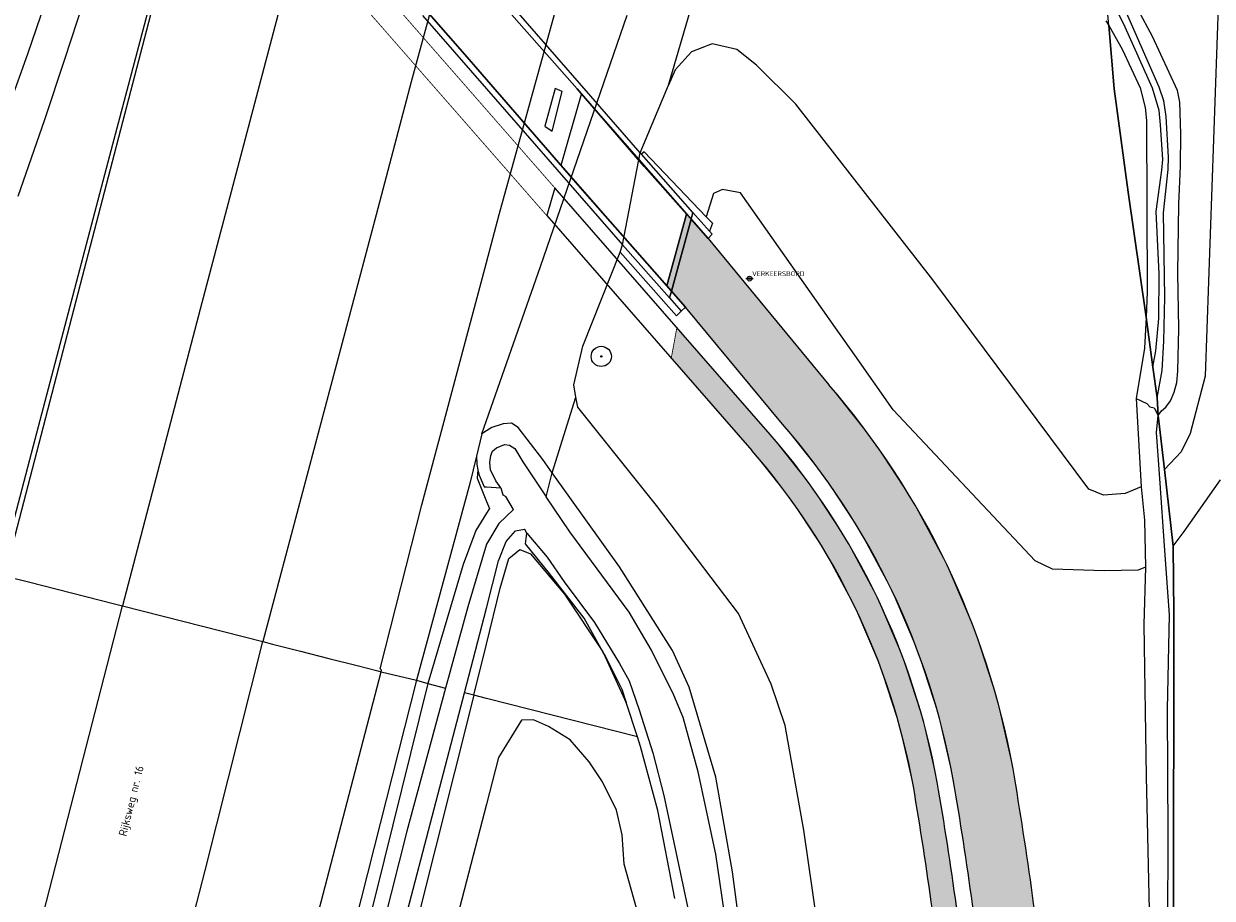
# Model space of a CAD drawing. Header units: metres. Extents: x 102000 to 105000, y 414600 to 420766.
# Tile 49 of 256: x 102943 to 103090, y 416566 to 416674. Entities that reach past the tile are written whole.
import ezdxf

# ---------------------------------------------------------------- set-up
doc = ezdxf.new("R2010")
doc.units = ezdxf.units.M
doc.layers.get('0').update_dxf_attribs({"color": 8})
doc.layers.add('00-Ontwerp DKIV', color=8, linetype='Continuous', lineweight=0)
doc.styles.add('MtXpl_NLCS-ISO', font='NLCS-ISO.ttf')
doc.styles.add('NLCS-ISO', font='NLCS-ISO.ttf')

msp = doc.modelspace()

# ---------------------------------------------------------------- hatches: boundary and pattern name
at = {"ltscale": 0.1}
h = msp.add_hatch(color=256, dxfattribs=at)
edge = h.paths.add_edge_path()
edge.add_arc((103014.183, 416632.94), 0.075, 0, 360)
at = {"layer": '00-Ontwerp DKIV', "transparency": 33554623}
h = msp.add_hatch(color=256, dxfattribs=at)
h.dxf.hatch_style = 1
edge = h.paths.add_edge_path()
edge.add_line((103072.7097646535, 416387.2152653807), (103050.5634017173, 416385.2758659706))
edge.add_line((103050.5634017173, 416385.2758659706), (103049.9039556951, 416392.6808070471))
edge.add_line((103049.9039556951, 416392.6808070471), (103065.7401242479, 416394.0910948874))
edge.add_arc((103064.6437278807, 416406.0409030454), 12.0000000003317, 275.2422178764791, 365.8875025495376)
edge.add_line((103076.5804304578, 416407.2718098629), (103061.8795652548, 416549.83325568))
edge.add_arc((102599.5381462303, 416502.1479825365), 464.794011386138, 5.888588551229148, 9.726598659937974)
edge.add_arc((102966.6641591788, 416564.0098072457), 92.50000000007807, 10.37839304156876, 40.89832124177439)
edge.add_line((103036.5823795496, 416624.5712839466), (103024.593997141, 416639.019002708))
edge.add_line((103024.593997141, 416639.019002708), (103022.2737572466, 416641.6689235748))
edge.add_line((103022.2737572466, 416641.6689235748), (103024.7329958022, 416650.5312139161))
edge.add_line((103024.7329958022, 416650.5312139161), (103027.384996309, 416647.506999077))
edge.add_line((103027.384996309, 416647.506999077), (103042.2986600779, 416629.4271006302))
edge.add_arc((102966.6641591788, 416564.0098072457), 100.000000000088, 10.353572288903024, 40.85696713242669, ccw=False)
edge.add_arc((102599.5402311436, 416502.1482683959), 472.2919081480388, 5.88857986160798, 9.731702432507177, ccw=False)
edge.add_line((103069.3399899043, 416550.602712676), (103088.3674746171, 416366.0839314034))
edge.add_arc((103080.9097991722, 416370.1622983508), 8.500000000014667, 276.42198081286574, 331.3271451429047, ccw=False)
edge.add_line((103081.860525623, 416361.7156351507), (103081.2848259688, 416361.6509966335))
edge.add_line((103081.2848259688, 416361.6509966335), (103081.1307444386, 416363.1452002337))
edge.add_line((103081.1307444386, 416363.1452002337), (103074.6690530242, 416362.4156603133))
edge.add_line((103074.6690530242, 416362.4156603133), (103071.6879493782, 416362.0801178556))
edge.add_line((103071.6879493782, 416362.0801178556), (103052.6980010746, 416359.9928791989))
edge.add_line((103052.6980010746, 416359.9928791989), (103052.0795132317, 416367.3184786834))
edge.add_line((103052.0795132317, 416367.3184786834), (103074.4296094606, 416369.6152221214))
edge.add_arc((103073.8162666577, 416375.5837906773), 6.000000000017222, 275.8672412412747, 365.9405325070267)
edge.add_line((103079.7840457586, 416376.2047678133), (103079.2015444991, 416381.8535911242))
edge.add_arc((103073.2331929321, 416381.2381404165), 6.000000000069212, 5.887476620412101, 95.00473368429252)
h = msp.add_hatch(color=256, dxfattribs=at)
h.dxf.hatch_style = 1
edge = h.paths.add_edge_path()
edge.add_line((103023.5192614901, 416636.5178665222), (103022.830697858, 416632.7480736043))
edge.add_line((103022.830697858, 416632.7480736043), (103032.772534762, 416621.3328626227))
edge.add_arc((102966.6641591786, 416564.0098072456), 87.50000000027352, 10.396807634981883, 40.9287976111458, ccw=False)
edge.add_arc((102599.5367422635, 416502.147790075), 459.7954276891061, 5.886410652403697, 9.723009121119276, ccw=False)
edge.add_line((103056.9077465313, 416549.3028510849), (103071.138443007, 416411.3023798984))
edge.add_line((103071.138443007, 416411.3023798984), (103071.6310023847, 416406.6086922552))
edge.add_arc((103069.6419294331, 416406.3999129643), 1.999999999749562, -38.77676375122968, 5.99200257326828, ccw=False)
edge.add_line((103071.2011134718, 416405.1473375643), (103070.3430219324, 416404.0792001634))
edge.add_line((103070.3430219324, 416404.0792001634), (103068.9489082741, 416402.3429888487))
edge.add_arc((103072.8468683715, 416399.2115503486), 5.000000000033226, 141.2232362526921, 185.9920025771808)
edge.add_line((103067.8741859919, 416398.689602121), (103068.3022484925, 416394.6122011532))
edge.add_arc((103064.6437312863, 416406.0408958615), 11.99999212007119, 287.7507420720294, 302.978373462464)
edge.add_line((103071.1755962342, 416395.9743894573), (103070.8577954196, 416399.0027710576))
edge.add_arc((103072.8468683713, 416399.2115503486), 1.999999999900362, 141.2232362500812, 185.9920025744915, ccw=False)
edge.add_line((103071.2876843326, 416400.4641257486), (103072.145775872, 416401.5322631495))
edge.add_line((103072.145775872, 416401.5322631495), (103073.5398895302, 416403.2684744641))
edge.add_arc((103069.6419294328, 416406.3999129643), 5.000000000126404, 321.2232362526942, 365.9920025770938)
edge.add_line((103074.6146118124, 416406.9218611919), (103074.1247639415, 416411.5877830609))
edge.add_line((103074.1247639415, 416411.5877830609), (103059.8919221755, 416549.6105777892))
edge.add_arc((102599.5375855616, 416502.1479056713), 462.794576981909, 5.886414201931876, 9.725181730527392)
edge.add_arc((102966.6641591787, 416564.0098072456), 90.5000000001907, 10.38556367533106, 40.91020839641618)
edge.add_line((103035.0583397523, 416623.2760376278), (103023.5192614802, 416636.5178665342))

# ---------------------------------------------------------------- linework, layer by layer
for p, q in [((102999.381, 416698.611), (102990.71, 416666.882)), ((102961.883, 416689.508), (102953.428, 416657.74)), ((103090.771, 416687.973), (103088.78, 416630.52)), ((103022.504, 416666.455), (103027.964, 416685.171)), ((102976.276, 416682.779), (102964.648, 416638.761)), ((103012.882, 416665.072), (103000, 416679.9365695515)), ((102990.232, 416678.358), (102997.316, 416670.249)), ((102997.316, 416670.249), (102990.232, 416678.358)), ((103011.186, 416665.995), (103000, 416678.7126343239)), ((103000, 416678.7126343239), (103011.186, 416665.995)), ((103001.58, 416650.487), (103009.29, 416678.455)), ((102950.245, 416676.801), (102947.867, 416669.607)), ((102943.347, 416670.336), (102944.992, 416675.156)), ((102949.843, 416641.875), (102958.788, 416676.145)), ((103006.661, 416644.057), (103017.369, 416675.114)), ((103076.853, 416673.813), (103076.62, 416676.535)), ((103078.887, 416673.632), (103077.56, 416676.304)), ((103083.093, 416666.223), (103078.63, 416676.324)), ((103082.244, 416672.47), (103080.48, 416675.768)), ((102992.089, 416675.074), (103000, 416666.0000541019)), ((103076.519, 416674.403), (103076.853, 416673.813)), ((103077.521, 416666.017), (103076.853, 416673.813)), ((103076.853, 416673.813), (103077.521, 416666.017)), ((103076.853, 416673.813), (103077.521, 416666.017)), ((103076.853, 416673.813), (103078.496, 416670.914)), ((103082.246, 416666.062), (103078.887, 416673.632)), ((103085.361, 416665.806), (103082.244, 416672.47)), ((103027.877, 416671.572), (103025.332, 416670.563)), ((103030.926, 416670.852), (103027.877, 416671.572)), ((103033.361, 416668.913), (103030.926, 416670.852)), ((103078.496, 416670.914), (103080.738, 416666.101)), ((102941.165, 416664.238), (102943.347, 416670.336)), ((102947.867, 416669.607), (102945.399, 416662.17)), ((102997.316, 416670.249), (103000, 416667.1546141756)), ((103000, 416667.1546141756), (102997.316, 416670.249)), ((103025.332, 416670.563), (103023.291, 416668.331)), ((103023.291, 416668.331), (103022.504, 416666.455)), ((103038.229, 416664.12), (103033.361, 416668.913)), ((102990.71, 416666.882), (102986.396, 416650.437)), ((103011.312, 416654.113), (103000, 416667.1546141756)), ((103000, 416667.1546141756), (103011.312, 416654.113)), ((103018.994, 416658.093), (103022.504, 416666.455)), ((103000, 416666.0000541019), (103002.218, 416663.456)), ((103008.488, 416666.033), (103007.23, 416661.369)), ((103008.132, 416660.761), (103009.356, 416665.68)), ((103009.356, 416665.68), (103008.488, 416666.033)), ((103009.2218349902, 416656.5668811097), (103011.729950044, 416665.358544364)), ((103019.494, 416656.408), (103011.186, 416665.995)), ((103011.186, 416665.995), (103019.494, 416656.408)), ((103011.729950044, 416665.358544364), (103027.384996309, 416647.506999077)), ((103018.994, 416658.093), (103012.882, 416665.072)), ((103079.241, 416653.238), (103077.521, 416666.017)), ((103077.521, 416666.017), (103079.241, 416653.238)), ((103077.521, 416666.017), (103079.241, 416653.238)), ((103080.738, 416666.101), (103081.345, 416663.684)), ((103083.071, 416663.317), (103082.246, 416666.062)), ((103083.66, 416664.523), (103083.093, 416666.223)), ((103085.65, 416664.339), (103085.361, 416665.806)), ((103002.218, 416663.456), (103004.768, 416660.52)), ((103055.152, 416642.411), (103038.229, 416664.12)), ((103081.345, 416663.684), (103081.533, 416662.099)), ((103083.961, 416662.59), (103083.66, 416664.523)), ((103085.782, 416660.431), (103085.65, 416664.339)), ((102945.399, 416662.17), (102942.13, 416652.708)), ((103081.533, 416662.099), (103081.611, 416640.888)), ((103083.261, 416661.552), (103083.071, 416663.317)), ((103084.251, 416657.565), (103083.961, 416662.59)), ((103004.768, 416660.52), (103016.792, 416646.729)), ((103007.23, 416661.369), (103008.132, 416660.761)), ((103083.524, 416657.263), (103083.261, 416661.552)), ((103085.713, 416656.428), (103085.782, 416660.431)), ((102953.428, 416657.74), (102944.015, 416621.875)), ((103016.792, 416646.729), (103018.994, 416658.093)), ((103019.145, 416657.92), (103018.994, 416658.093)), ((103019.145, 416657.92), (103018.994, 416658.093)), ((103019.463, 416658.225), (103019.145, 416657.92)), ((103025.5, 416650.718), (103019.145, 416657.92)), ((103027.153, 416650.186), (103019.463, 416658.225)), ((103084.217, 416656.018), (103084.251, 416657.565)), ((103024.593997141, 416639.019002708), (103009.2218349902, 416656.5668811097)), ((103024.726, 416650.506), (103019.494, 416656.408)), ((103019.494, 416656.408), (103024.726, 416650.506)), ((103083.417, 416655.968), (103083.524, 416657.263)), ((103083.615, 416650.692), (103084.217, 416656.018)), ((103085.524, 416651.755), (103085.713, 416656.428)), ((103082.708, 416650.828), (103083.417, 416655.968)), ((103008.4258182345, 416653.7766138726), (103007.4455244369, 416650.3404027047)), ((103035.0583397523, 416623.2760376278), (103008.4258182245, 416653.7766138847)), ((103011.312, 416654.113), (103022.271, 416641.659)), ((103022.271, 416641.659), (103011.312, 416654.113)), ((103028.029, 416653.064), (103027.153, 416650.186)), ((103029.149, 416653.57), (103028.029, 416653.064)), ((103031.385, 416653.157), (103029.149, 416653.57)), ((103043.113, 416636.475), (103031.385, 416653.157)), ((103081.461, 416637.77), (103079.241, 416653.238)), ((103079.241, 416653.238), (103081.461, 416637.77)), ((103079.241, 416653.238), (103081.461, 416637.77)), ((103085.389, 416643.205), (103085.524, 416651.755)), ((102986.396, 416650.437), (102972.367, 416597.712)), ((103000, 416644.552329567), (103001.58, 416650.487)), ((103007.4455244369, 416650.3404027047), (103032.772534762, 416621.3328626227)), ((103024.726, 416650.506), (103022.271, 416641.659)), ((103022.271, 416641.659), (103024.726, 416650.506)), ((103025.273, 416649.89), (103024.726, 416650.506)), ((103024.726, 416650.506), (103025.273, 416649.89)), ((103025.5, 416650.718), (103025.273, 416649.89)), ((103025.273, 416649.89), (103025.5, 416650.718)), ((103027.536, 416648.411), (103025.5, 416650.718)), ((103027.153, 416650.186), (103027.92, 416649.383)), ((103083.079, 416643.152), (103082.708, 416650.828)), ((103083.777, 416640.258), (103083.615, 416650.692)), ((103025.273, 416649.89), (103022.839, 416641.013)), ((103022.839, 416641.013), (103025.273, 416649.89)), ((103027.385, 416647.507), (103025.273, 416649.89)), ((103027.92, 416649.383), (103027.536, 416648.411)), ((103027.384996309, 416647.506999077), (103042.2986600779, 416629.4271006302)), ((103027.861, 416648.043), (103027.385, 416647.507)), ((103027.536, 416648.411), (103027.861, 416648.043)), ((103011.907, 416634.193), (103016.525, 416645.806)), ((103016.525, 416645.806), (103016.792, 416646.729)), ((103023.463, 416637.946), (103016.525, 416645.806)), ((103016.792, 416646.729), (103022.607, 416640.167)), ((102992.022, 416614.586), (103000, 416644.552329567)), ((103000, 416625.0101704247), (103006.661, 416644.057)), ((103083.035, 416637.607), (103083.079, 416643.152)), ((103085.514, 416636.385), (103085.389, 416643.205)), ((102940.734, 416606.701), (102949.843, 416641.875)), ((103022.271, 416641.659), (103022.839, 416641.013)), ((103022.839, 416641.013), (103022.271, 416641.659)), ((103032.0500001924, 416642.5554156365), (103032.9499998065, 416642.554584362)), ((103056.711, 416640.314), (103055.152, 416642.411)), ((103022.607, 416640.167), (103022.839, 416641.013)), ((103022.839, 416641.013), (103022.607, 416640.167)), ((103022.607, 416640.167), (103024.067, 416638.519)), ((103022.839, 416641.013), (103024.594, 416639.019)), ((103074.401, 416616.526), (103056.711, 416640.314)), ((103081.611, 416640.888), (103081.461, 416637.77)), ((103083.65, 416634.821), (103083.777, 416640.258)), ((102964.648, 416638.761), (102955.031, 416602.127)), ((103024.067, 416638.519), (103023.463, 416637.946)), ((103024.067, 416638.519), (103024.594, 416639.019)), ((103036.5823795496, 416624.5712839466), (103024.593997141, 416639.019002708)), ((103081.461, 416637.77), (103081.277, 416633.941)), ((103081.461, 416637.77), (103082.323, 416631.623)), ((103082.323, 416631.623), (103081.461, 416637.77)), ((103081.461, 416637.77), (103082.323, 416631.623)), ((103082.658, 416633.635), (103083.035, 416637.607)), ((103045.496, 416633.085), (103043.113, 416636.475)), ((103085.386, 416631.11), (103085.514, 416636.385)), ((103010.775, 416629.416), (103011.907, 416634.193)), ((103083.446, 416631.203), (103083.65, 416634.821)), ((103050.227, 416626.356), (103045.496, 416633.085)), ((103081.277, 416633.941), (103080.234, 416627.749)), ((103082.323, 416631.623), (103082.658, 416633.635)), ((103082.323, 416631.623), (103082.856, 416627.824)), ((103082.856, 416627.824), (103082.323, 416631.623)), ((103082.323, 416631.623), (103082.856, 416627.824)), ((103082.856, 416627.824), (103083.446, 416631.203)), ((103085.269, 416629.702), (103085.386, 416631.11)), ((103084.927, 416628.541), (103085.269, 416629.702)), ((103088.78, 416630.52), (103086.929, 416623.406)), ((103011.053, 416627.891), (103010.775, 416629.416)), ((103084.5, 416627.444), (103084.927, 416628.541)), ((103008.129, 416618.556), (103011.053, 416627.891)), ((103011.276, 416626.669), (103011.053, 416627.891)), ((103021.005, 416614.54), (103011.276, 416626.669)), ((103080.234, 416627.749), (103080.852, 416616.822)), ((103080.234, 416627.749), (103081.571, 416627.104)), ((103081.571, 416627.104), (103081.953, 416626.694)), ((103081.953, 416626.694), (103082.467, 416626.596)), ((103082.856, 416627.824), (103082.981, 416625.626)), ((103082.981, 416625.626), (103082.856, 416627.824)), ((103082.856, 416627.824), (103082.981, 416625.626)), ((103083.381, 416626.206), (103083.907, 416626.663)), ((103083.907, 416626.663), (103084.5, 416627.444)), ((103067.769, 416607.695), (103050.227, 416626.356)), ((103082.467, 416626.596), (103082.981, 416625.626)), ((103082.758, 416623.553), (103082.981, 416625.626)), ((103082.981, 416625.626), (103083.381, 416626.206)), ((103083.762, 416618.959), (103082.981, 416625.626)), ((103083.762, 416618.959), (103082.981, 416625.626)), ((103082.981, 416625.626), (103083.762, 416618.959)), ((102999.432, 416623.386), (103000, 416625.0101704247)), ((103000, 416623.7438991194), (102999.432, 416623.386)), ((103000.681, 416624.173), (103000, 416623.7438991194)), ((103002.056, 416624.627), (103000.681, 416624.173)), ((103003.087, 416624.701), (103002.056, 416624.627)), ((103003.926, 416624.164), (103003.087, 416624.701)), ((103006.946, 416620.208), (103003.926, 416624.164)), ((102999.432, 416623.386), (102998.754, 416620.621)), ((103083.109, 416618.44), (103082.758, 416623.553)), ((103086.929, 416623.406), (103085.804, 416621.172)), ((102944.015, 416621.875), (102940.055, 416606.791)), ((103000.534, 416620.692), (103000.764, 416621.226)), ((103000.764, 416621.226), (103001.224, 416621.644)), ((103001.224, 416621.644), (103002.217, 416622.061)), ((103002.217, 416622.061), (103002.827, 416621.983)), ((103002.827, 416621.983), (103003.513, 416621.561)), ((103003.513, 416621.561), (103004.501, 416619.917)), ((103085.804, 416621.172), (103083.762, 416618.959)), ((102998.754, 416620.621), (102997.929, 416617.255)), ((102998.754, 416620.621), (102998.805, 416619.589)), ((102998.805, 416619.589), (102998.956, 416618.919)), ((103000.417, 416619.853), (103000.534, 416620.692)), ((103000.491, 416618.936), (103000.417, 416619.853)), ((103004.501, 416619.917), (103007.39, 416615.597)), ((103008.129, 416618.556), (103006.946, 416620.208)), ((102998.956, 416618.919), (102998.843, 416617.912)), ((102998.843, 416617.912), (103000, 416615.0324742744)), ((102998.956, 416618.919), (102999.106, 416618.252)), ((102999.106, 416618.252), (102999.698, 416616.83)), ((103001.143, 416617.551), (103000.491, 416618.936)), ((103007.39, 416615.597), (103008.129, 416618.556)), ((103016.446, 416606.933), (103008.129, 416618.556)), ((103083.816, 416608.376), (103083.109, 416618.44)), ((103083.762, 416618.959), (103084.822, 416609.494)), ((103084.822, 416609.494), (103083.762, 416618.959)), ((103083.762, 416618.959), (103084.822, 416609.494)), ((102997.929, 416617.255), (102991.38, 416592.937)), ((102999.698, 416616.83), (103000, 416616.8099447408)), ((103000, 416616.8099447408), (103001.761, 416616.693)), ((103001.787, 416616.691), (103001.143, 416617.551)), ((103001.761, 416616.693), (103001.787, 416616.691)), ((103001.761, 416616.693), (103002.009, 416615.838)), ((103076.23, 416615.809), (103074.401, 416616.526)), ((103080.852, 416616.822), (103078.875, 416616.005)), ((103080.852, 416616.822), (103081.268, 416612.706)), ((103086.187, 416611.305), (103090.68, 416617.7)), ((103000, 416615.0324742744), (103000.359, 416614.139)), ((103002.009, 416615.838), (103002.395, 416615.636)), ((103003.328, 416614.017), (103002.395, 416615.636)), ((103010.278, 416611.276), (103007.39, 416615.597)), ((103078.875, 416616.005), (103076.23, 416615.809)), ((102986.875, 416594.328), (102992.022, 416614.586)), ((103000, 416613.562119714), (102998.68, 416611.441)), ((103000.359, 416614.139), (103000, 416613.562119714)), ((103003.328, 416614.017), (103001.51, 416612.298)), ((103031.137, 416601.189), (103021.005, 416614.54)), ((103001.51, 416612.298), (103000, 416609.7356968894)), ((103081.268, 416612.706), (103081.39, 416606.917)), ((102998.68, 416611.441), (102997.124, 416607.226)), ((103002.425, 416610.09), (103003.588, 416611.373)), ((103003.588, 416611.373), (103004.688, 416611.604)), ((103004.688, 416611.604), (103004.736, 416611.572)), ((103004.998, 416611.117), (103004.736, 416611.572)), ((103004.829, 416609.792), (103004.998, 416611.117)), ((103004.998, 416611.117), (103007.498, 416608.126)), ((103017.616, 416601.332), (103010.278, 416611.276)), ((103084.822, 416609.494), (103086.187, 416611.305)), ((102999.999, 416609.734), (102997.715, 416602.019)), ((103000, 416609.7356968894), (102999.999, 416609.734)), ((103001.502, 416607.69), (103002.425, 416610.09)), ((103002.759, 416607.964), (103004.109, 416609.075)), ((103004.109, 416609.075), (103005.445, 416608.556)), ((103007.795, 416606.121), (103004.829, 416609.792)), ((103084.914, 416601.235), (103084.822, 416609.494)), ((103084.822, 416609.494), (103084.914, 416601.235)), ((103084.822, 416609.494), (103084.914, 416601.235)), ((103000, 416601.8563520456), (103001.502, 416607.69)), ((103001.704, 416604.31), (103002.759, 416607.964)), ((103005.445, 416608.556), (103009.637, 416603.559)), ((103007.498, 416608.126), (103009.617, 416605.085)), ((103069.902, 416606.672), (103067.769, 416607.695)), ((103084.348, 416600.997), (103083.816, 416608.376)), ((102997.124, 416607.226), (102992.763, 416592.517)), ((103012.081, 416600.604), (103007.795, 416606.121)), ((103022.984, 416596.599), (103016.446, 416606.933)), ((103076.308, 416606.451), (103069.902, 416606.672)), ((103080.479, 416606.541), (103076.308, 416606.451)), ((103081.39, 416606.917), (103080.479, 416606.541)), ((103081.39, 416606.917), (103081.207, 416599.825)), ((102940.594, 416605.804), (102943.451, 416605.076)), ((102943.451, 416605.076), (102946.983, 416604.176)), ((103009.617, 416605.085), (103013.362, 416600.057)), ((102946.983, 416604.176), (102950.52, 416603.275)), ((102950.52, 416603.275), (102954.052, 416602.376)), ((103000, 416597.4100770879), (103001.704, 416604.31)), ((103009.637, 416603.559), (103014.391, 416596.428)), ((102944.628, 416561.561), (102955.031, 416602.127)), ((102954.052, 416602.376), (102955.031, 416602.127)), ((102955.031, 416602.127), (102972.367, 416597.712)), ((102997.715, 416602.019), (102994.945, 416591.962)), ((102997.298, 416591.362), (103000, 416601.8563520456)), ((103014.391, 416596.428), (103012.081, 416600.604)), ((103020.389, 416596.63), (103017.616, 416601.332)), ((103035.181, 416592.432), (103031.137, 416601.189)), ((103084.121, 416589.373), (103084.348, 416600.997)), ((103084.866, 416557.812), (103084.914, 416601.235)), ((103084.914, 416601.235), (103084.866, 416557.812)), ((103084.914, 416601.235), (103084.866, 416557.812)), ((103013.362, 416600.057), (103016.437, 416594.998)), ((103081.207, 416599.825), (103081.477, 416581.059)), ((102965.239, 416569.423), (102972.367, 416597.712)), ((102972.367, 416597.712), (102973.567, 416597.406)), ((102973.567, 416597.406), (102977.046, 416596.52)), ((102998.435, 416591.073), (103000, 416597.4100770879)), ((102977.046, 416596.52), (102980.535, 416595.632)), ((103014.494, 416596.242), (103014.391, 416596.428)), ((103014.494, 416596.242), (103014.97, 416595.382)), ((103017.086, 416590.572), (103014.494, 416596.242)), ((103023.16, 416591.088), (103020.389, 416596.63)), ((103025.033, 416592.088), (103022.984, 416596.599)), ((102980.535, 416595.632), (102984.044, 416594.738)), ((102984.044, 416594.738), (102986.598, 416594.088)), ((103014.97, 416595.382), (103016.723, 416591.814)), ((103016.437, 416594.998), (103017.608, 416592.862)), ((102978.372, 416560.933), (102987.009, 416593.983)), ((102991.38, 416592.937), (102986.151, 416572.31)), ((102986.598, 416594.088), (102987.009, 416593.983)), ((102987.055, 416594.188), (102986.875, 416594.328)), ((102987.009, 416593.983), (102987.055, 416594.188)), ((102987.009, 416593.983), (102991.38, 416592.937)), ((102991.38, 416592.937), (102992.763, 416592.517)), ((102992.763, 416592.517), (102986.302, 416566.415)), ((102994.945, 416591.962), (102990.161, 416574.268)), ((102992.763, 416592.517), (102994.945, 416591.962)), ((103016.723, 416591.814), (103017.258, 416590.175)), ((103017.608, 416592.862), (103018.877, 416589.295)), ((103028.323, 416580.969), (103025.033, 416592.088)), ((103036.895, 416587.342), (103035.181, 416592.432)), ((102987.818, 416555.157), (102997.298, 416591.362)), ((102998.435, 416591.073), (102991.289, 416562.652)), ((102998.435, 416591.073), (102997.298, 416591.362)), ((103000, 416590.6745096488), (102998.435, 416591.073)), ((103018.645, 416585.927), (103000, 416590.6745096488)), ((103017.258, 416590.175), (103017.086, 416590.572)), ((103018.645, 416585.927), (103017.258, 416590.175)), ((103024.297, 416588.337), (103023.16, 416591.088)), ((103018.877, 416589.295), (103020.536, 416583.98)), ((103084.188, 416573.743), (103084.121, 416589.373)), ((103004.32, 416587.984), (103001.499, 416583.38)), ((103005.816, 416588.022), (103004.32, 416587.984)), ((103007.647, 416587.212), (103005.816, 416588.022)), ((103010.357, 416585.591), (103007.647, 416587.212)), ((103026.148, 416581.615), (103024.297, 416588.337)), ((103039.198, 416574.42), (103036.895, 416587.342)), ((103012.694, 416582.859), (103010.357, 416585.591)), ((103019.024, 416584.766), (103018.645, 416585.927)), ((103021.154, 416576.82), (103019.024, 416584.766)), ((103001.499, 416583.38), (103000, 416577.6135829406)), ((103014.342, 416580.368), (103012.694, 416582.859)), ((103020.536, 416583.98), (103021.897, 416578.698)), ((103028.333, 416571.456), (103026.148, 416581.615)), ((103016.047, 416576.885), (103014.342, 416580.368)), ((103030.375, 416569.25), (103028.323, 416580.969)), ((103081.477, 416581.059), (103081.979, 416558.037)), ((103021.897, 416578.698), (103025.209, 416563.191)), ((103000, 416577.6135829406), (102995.133, 416558.891)), ((103016.781, 416573.848), (103016.047, 416576.885)), ((103023.25, 416565.953), (103021.154, 416576.82)), ((102990.161, 416574.268), (102974.508, 416512.357)), ((103017.006, 416570.23), (103016.781, 416573.848)), ((103043.766, 416542.686), (103039.198, 416574.42)), ((103084.127, 416555.119), (103084.188, 416573.743)), ((102986.151, 416572.31), (102976.505, 416534.509)), ((103030.168, 416558.857), (103028.333, 416571.456)), ((102954.756, 416528.474), (102965.239, 416569.423)), ((103019.912, 416559.83), (103017.006, 416570.23)), ((103034.051, 416542.464), (103030.375, 416569.25)), ((102986.302, 416566.415), (102972.856, 416513.552))]:
    msp.add_line(p, q)
for centre, radius in [((103032.5, 416642.555), 0.299999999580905), ((103032.5, 416642.555), 0.1118129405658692), ((103014.183, 416632.94), 1.25), ((103014.183, 416632.94), 0.02249999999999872)]:
    msp.add_circle(centre, radius)
at = {"ltscale": 0.1}
msp.add_circle((103014.183, 416632.94), 0.075, dxfattribs=at)
for centre, radius, start, end in [((102966.6641591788, 416564.0098072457), 100.000000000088, 10.35357228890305, 40.8569671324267), ((102966.6641591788, 416564.0098072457), 92.50000000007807, 10.37839304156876, 40.89832124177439), ((102966.6641591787, 416564.0098072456), 90.5000000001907, 10.38556367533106, 40.91020839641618), ((102966.6641591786, 416564.0098072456), 87.50000000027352, 10.39680763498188, 40.92879761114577), ((102599.5402311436, 416502.1482683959), 472.2919081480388, 5.888579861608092, 9.731702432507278), ((102599.5367422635, 416502.147790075), 459.7954276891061, 5.88641065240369, 9.72300912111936), ((102599.5375855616, 416502.1479056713), 462.794576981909, 5.886414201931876, 9.725181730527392), ((102599.5381462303, 416502.1479825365), 464.794011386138, 5.888588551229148, 9.726598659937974)]:
    msp.add_arc(centre, radius, start, end)
at = {"layer": '00-Ontwerp DKIV', "transparency": 33554687, "const_width": 0.1, "flags": 128}
for points in [[(102951.9387284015, 416733.5423231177), (103024.7329958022, 416650.5312139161), (103022.2737572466, 416641.6689235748), (102949.4128328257, 416724.8825966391)], [(102945.4608586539, 416721.2173834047), (102946.1495027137, 416724.9870843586), (103023.5192614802, 416636.5178665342), (103022.830697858, 416632.7480736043)]]:
    msp.add_lwpolyline(points, close=True, dxfattribs=at)
at = {"layer": '00-Ontwerp DKIV', "transparency": 33554687, "const_width": 0.1}
msp.add_lwpolyline([(103061.8795652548, 416549.83325568, 0.01674804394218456), (103057.6508107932, 416580.6735171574, 0.1339611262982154), (103036.5823795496, 416624.5712839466), (103024.593997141, 416639.019002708), (103022.2737572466, 416641.6689235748), (103024.7329958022, 416650.5312139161), (103027.384996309, 416647.506999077), (103042.2986600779, 416629.4271006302, -0.1338876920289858), (103065.0359017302, 416581.9820154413, -0.01677035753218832), (103069.3399899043, 416550.602712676)], format="xyb", dxfattribs=at)
msp.add_lwpolyline([(103023.5192614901, 416636.5178665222), (103022.830697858, 416632.7480736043), (103032.772534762, 416621.3328626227, -0.1340147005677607), (103052.7275428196, 416579.8004372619, -0.01674188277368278), (103056.9077465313, 416549.3028510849), (103071.138443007, 416411.3023798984), (103071.6310023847, 416406.6086922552, -0.1978637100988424), (103071.2011134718, 416405.1473375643), (103070.3430219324, 416404.0792001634), (103068.9489082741, 416402.3429888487, 0.1978637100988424), (103067.8741859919, 416398.689602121), (103068.3022484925, 416394.6122011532, 0.0665410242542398), (103071.1755962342, 416395.9743894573), (103070.8577954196, 416399.0027710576, -0.1978637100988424), (103071.2876843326, 416400.4641257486), (103072.145775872, 416401.5322631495), (103073.5398895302, 416403.2684744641, 0.1978637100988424), (103074.6146118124, 416406.9218611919), (103074.1247639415, 416411.5877830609), (103059.8919221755, 416549.6105777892, 0.01675134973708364), (103055.681490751, 416580.3243614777, 0.133982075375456), (103035.0583397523, 416623.2760376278), (103023.5192614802, 416636.5178665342)], format="xyb", close=True, dxfattribs=at)

# ---------------------------------------------------------------- texts
at = {"style": 'MtXpl_NLCS-ISO'}
msp.add_text('Rijksweg nr. 16', height=1, rotation=75.8248579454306, dxfattribs=at).set_placement((102955.5131033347, 416573.5900928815))
at = {"style": 'NLCS-ISO'}
msp.add_attdef('VERKEERSBORD', (103032.8005486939, 416642.8575978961), 'B09', height=0.5999999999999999, dxfattribs=at)

doc.saveas('drawing.dxf')
